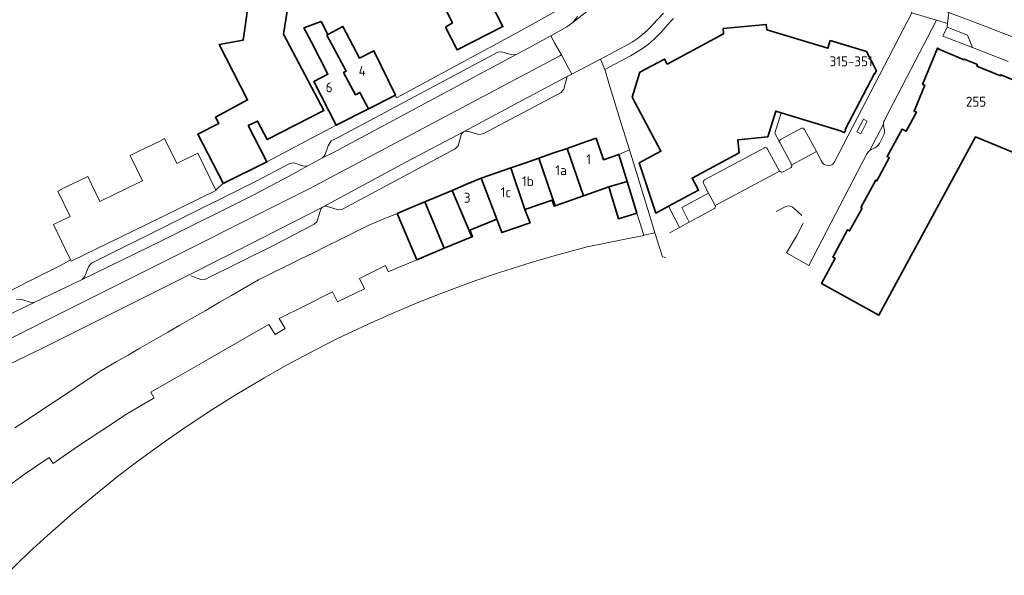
# Model space of a CAD drawing. Header units: metres. Extents: x 247671 to 248163, y 480051 to 480453.
# Tile 2 of 13: x 247841 to 248019, y 480072 to 480172. Entities that reach past the tile are written whole.
import ezdxf
from ezdxf.enums import TextEntityAlignment as Align

# ---------------------------------------------------------------- set-up
doc = ezdxf.new("R2010")
doc.units = ezdxf.units.M
for name, color, linetype, lineweight in [('B-XX-GR-GROENVOORZIENING-GV', 80, 'Continuous', 18), ('B-XX-OG-BEBOUWING-GV', 7, 'Continuous', 35), ('B-XX-OG-BEBOUWING-T18', 10, 'Continuous', 18), ('B-XX-OG-TERREIN_ERF-GV', 7, 'Continuous', 18), ('B-XX-VH-VERHARDING_GESLOTEN-GV', 252, 'Continuous', 18), ('B-XX-VH-VERHARDING_OPEN-GV', 252, 'Continuous', 18)]:
    doc.layers.add(name, color=color, linetype=linetype, lineweight=lineweight)
doc.styles.add('NLCS-ISO-M-T18', font='NLCS-ISO.ttf', dxfattribs={"height": 1.8})

msp = doc.modelspace()

# ---------------------------------------------------------------- linework, layer by layer
at = {"layer": 'B-XX-GR-GROENVOORZIENING-GV'}
for points in [[(247988.47, 480146.38), (248002.52, 480173.51)], [(247959.37, 480172.46), (247958.88, 480172), (247958.43, 480171.51), (247957.1, 480170.01), (247956.66, 480169.52), (247955.89, 480168.76), (247954.81, 480167.82), (247953.94, 480167.15), (247952.8, 480166.4), (247951.6, 480165.73), (247946.9, 480163.24), (247947.86, 480160.13), (247949.97, 480153.26), (247951.39, 480148.68), (247954.74, 480137.86), (247955.73, 480134.49), (247955.99, 480133.63), (247957.34, 480129.27), (247957.97, 480129.2)], [(247958.68, 480133.67), (247960.46, 480134.63), (247958.46, 480138.46), (247956.16, 480137.23), (247953.14, 480146.32), (247957.09, 480148.42), (247951.88, 480158.23), (247953.25, 480162.73), (247957.74, 480165.12), (247958.23, 480164.22), (247968.42, 480169.67), (247968.32, 480170.64), (247976.15, 480171.4), (247976.25, 480170.43), (247987.32, 480167.07), (247987.74, 480168.46), (247994.29, 480166.48), (247996.09, 480162.99), (247995.83, 480162.47), (247995.73, 480162.53), (247990.45, 480152.35), (247990.54, 480152.3), (247990.33, 480151.81), (247989.75, 480152.02), (247989.77, 480152.09), (247978.85, 480155.4), (247977.69, 480151.68), (247978.62, 480149.99)], [(247978.84, 480150.61), (247982.42, 480152.56)], [(247983.07, 480152.35), (247985.22, 480148.35), (247986.14, 480146.64)], [(247987.4, 480145.84), (247987.85, 480145.91)], [(247965.72, 480140.86), (247960.85, 480138.22), (247962.22, 480135.58), (247966.68, 480138)], [(247966.93, 480138.59), (247965.72, 480140.86)], [(247979.71, 480138.43), (247977.94, 480137.49)], [(247982.62, 480136.76), (247981.15, 480138.13)]]:
    msp.add_lwpolyline(points, dxfattribs=at)
for points in [[(247982.42, 480152.56, -0.418372), (247983.07, 480152.35)], [(247978.62, 480149.99, -0.401347), (247978.84, 480150.61)], [(247986.14, 480146.64, 0.309181), (247987.4, 480145.84)], [(247987.85, 480145.91, 0.21209), (247988.47, 480146.38)], [(247966.68, 480138, 0.391998), (247966.93, 480138.59)], [(247981.15, 480138.13, 0.303649), (247979.71, 480138.43)]]:
    msp.add_lwpolyline(points, format="xyb", dxfattribs=at)
at = {"layer": 'B-XX-OG-BEBOUWING-GV'}
for points in [[(247889.46, 480174.15), (247891.07, 480184.37), (247891.15, 480184.85), (247883.99, 480186.46), (247881.43, 480168.52), (247877.11, 480167.78), (247882.25, 480157.71), (247876.41, 480154.59), (247877.06, 480153.46), (247873.23, 480151.54), (247877.8, 480142.65), (247877.82, 480142.6), (247885.73, 480146.49), (247882.36, 480153.06), (247884.06, 480153.9), (247885.82, 480150.55), (247896.07, 480155.78), (247888.74, 480169.62)], [(247923.7, 480180.35), (247916.78, 480176.86), (247919.34, 480171.7), (247918.08, 480170.92), (247920.17, 480166.78), (247928.48, 480171.01)], [(247896.6, 480169.47), (247896.77, 480169.56), (247895.55, 480171.95), (247892.45, 480170.77), (247893.89, 480168.03), (247896.8, 480162.38), (247894.22, 480161.05), (247898.31, 480153.14), (247904.14, 480156.11), (247902.57, 480159.07), (247901.78, 480158.65), (247899.64, 480162.69), (247900.07, 480162.92)], [(247978.85, 480155.4), (247989.77, 480152.09), (247989.75, 480152.02), (247990.33, 480151.81), (247990.54, 480152.3), (247990.45, 480152.35), (247995.73, 480162.53), (247995.83, 480162.47), (247996.09, 480162.99), (247994.29, 480166.48), (247987.74, 480168.46), (247987.32, 480167.07), (247976.25, 480170.43), (247976.15, 480171.4), (247968.32, 480170.64), (247968.42, 480169.67), (247958.23, 480164.22), (247957.74, 480165.12), (247953.25, 480162.73), (247951.88, 480158.23), (247957.09, 480148.42), (247953.14, 480146.32), (247956.16, 480137.23), (247958.46, 480138.46), (247963.89, 480141.37), (247962.72, 480143.56), (247971.23, 480148.12), (247971.01, 480150.5), (247976.42, 480151.04), (247977.89, 480155.69)], [(247896.77, 480169.56), (247896.6, 480169.47), (247900.07, 480162.92), (247899.64, 480162.69), (247901.78, 480158.65), (247902.57, 480159.07), (247904.14, 480156.11), (247909.01, 480158.59), (247905.11, 480166.59), (247902.51, 480165.3), (247899.51, 480171.02)], [(247947.63, 480141.95), (247950.97, 480142.97), (247949.47, 480147.85), (247946.7, 480146.88), (247945.35, 480150.78), (247942.61, 480149.83), (247940.1, 480148.95), (247943.08, 480140.32), (247943.24, 480140.38)], [(247934.99, 480147.17), (247937.92, 480138.51), (247943.08, 480140.32), (247940.1, 480148.95), (247937.52, 480148.05)], [(247929.89, 480145.4), (247932.47, 480137.9), (247937.39, 480139.59), (247937.78, 480138.46), (247937.92, 480138.51), (247934.99, 480147.17), (247932.42, 480146.28)], [(247932.47, 480137.9), (247929.89, 480145.4), (247927.31, 480144.5), (247924.52, 480143.54), (247927.36, 480136.14), (247928.27, 480133.7), (247933.39, 480135.47)], [(247927.36, 480136.14), (247924.52, 480143.54), (247921.78, 480142.39), (247919.29, 480141.34), (247922.83, 480132.94), (247922.97, 480133), (247922.51, 480134.11)], [(247952.74, 480137.23), (247950.97, 480142.97), (247947.63, 480141.95), (247949.38, 480136.2)], [(247914.31, 480139.26), (247917.84, 480130.85), (247922.83, 480132.94), (247919.29, 480141.34), (247916.8, 480140.3)], [(247909.33, 480137.17), (247912.86, 480128.77), (247917.84, 480130.85), (247914.31, 480139.26), (247911.84, 480138.22)]]:
    msp.add_lwpolyline(points, close=True, dxfattribs=at)
msp.add_lwpolyline([(248023.93, 480160.09), (248018.64, 480162.27), (248018.56, 480162.07), (248014.28, 480163.82), (248014.4, 480164.12), (248012.01, 480165.11), (248011.97, 480165.01), (248007.38, 480166.9), (248007.42, 480167), (248007.13, 480167.12), (248004.44, 480160.54), (248004.86, 480160.37), (248002.91, 480155.69), (248003.36, 480155.5), (248001.5, 480152.03), (248000.73, 480152.44), (247998.03, 480147.45), (247998.42, 480147.24), (247996.18, 480143.09), (247995.98, 480143.2), (247993.3, 480138.24), (247993.5, 480138.14), (247991.25, 480133.99), (247990.87, 480134.21), (247988.2, 480129.26), (247988.64, 480129.03), (247986.13, 480124.48), (247996.52, 480118.72), (248014.04, 480151.03), (248024.14, 480146.89)], dxfattribs=at)
at = {"layer": 'B-XX-OG-TERREIN_ERF-GV'}
for points in [[(247820.33, 480113.68), (247848.64, 480127.84), (247850.21, 480128.78), (247847.1, 480135.15), (247850.13, 480136.63), (247847.9, 480141.21), (247849.54, 480142.01), (247851.72, 480143.07), (247853.3, 480143.84), (247855.5, 480139.33), (247860.54, 480141.78), (247863.19, 480143.08), (247860.96, 480147.65), (247862.42, 480148.36), (247864.71, 480149.47), (247866.22, 480150.21), (247867.23, 480150.71), (247869.42, 480146.2), (247873.23, 480148.06), (247876.5, 480141.36), (247877.8, 480142.65), (247873.23, 480151.54), (247877.06, 480153.46), (247876.41, 480154.59), (247882.25, 480157.71), (247877.11, 480167.78), (247881.43, 480168.52), (247883.99, 480186.46)], [(247889.46, 480174.15), (247888.74, 480169.62), (247896.07, 480155.78), (247885.82, 480150.55), (247884.06, 480153.9), (247882.36, 480153.06), (247885.73, 480146.49), (247898.31, 480153.14), (247894.22, 480161.05), (247896.8, 480162.38), (247893.89, 480168.03), (247892.45, 480170.77), (247895.55, 480171.95), (247896.77, 480169.56), (247899.51, 480171.02), (247902.51, 480165.3), (247905.11, 480166.59), (247909.01, 480158.59), (247909.22, 480158.11), (247910.12, 480158.6), (247931.1, 480169.92), (247938.74, 480174.14)], [(248019.93, 480164.66), (248013.5, 480167.23), (248008.1, 480169.24), (248008.88, 480170.91), (248008.96, 480171.58), (248006.99, 480172.16), (247997.64, 480154.2)], [(248024.14, 480146.89), (248014.04, 480151.03), (247996.52, 480118.72), (247986.13, 480124.48), (247988.64, 480129.03), (247988.2, 480129.26), (247990.87, 480134.21), (247991.25, 480133.99), (247993.5, 480138.14), (247993.3, 480138.24), (247995.98, 480143.2), (247996.18, 480143.09), (247998.42, 480147.24), (247998.03, 480147.45), (248000.73, 480152.44), (248001.5, 480152.03), (248003.36, 480155.5), (248002.91, 480155.69), (248004.86, 480160.37), (248004.44, 480160.54), (248007.13, 480167.12), (248007.42, 480167), (248007.38, 480166.9), (248011.97, 480165.01), (248012.01, 480165.11), (248014.4, 480164.12), (248014.28, 480163.82), (248018.56, 480162.07), (248018.64, 480162.27), (248023.93, 480160.09)], [(247997.34, 480151.17), (247996.67, 480149.85)], [(247994.32, 480147.85), (247983.88, 480127.74)], [(247838.4, 480071.61), (247842.72, 480075.8), (247846.03, 480078.85), (247850.54, 480082.82), (247854.04, 480085.72), (247858.69, 480089.52), (247862.35, 480092.27), (247867.18, 480095.8), (247870.94, 480098.41), (247875.96, 480101.72), (247880.01, 480104.27), (247885.18, 480107.34), (247889.15, 480109.59), (247894.45, 480112.41), (247898.54, 480114.49), (247903.97, 480117.06), (247908.14, 480118.94), (247913.69, 480121.26), (247917.92, 480122.91), (247923.57, 480125.03), (247927.86, 480126.48), (247933.58, 480128.27), (247937.91, 480129.53), (247943.72, 480131.09), (247950.62, 480132.51), (247953.98, 480133.19), (247953.96, 480133.22), (247952.74, 480137.23), (247949.38, 480136.2), (247947.63, 480141.95), (247943.24, 480140.38), (247943.08, 480140.32), (247937.92, 480138.51), (247937.78, 480138.46), (247937.39, 480139.59), (247932.47, 480137.9), (247933.39, 480135.47), (247928.27, 480133.7), (247927.36, 480136.14), (247922.51, 480134.11), (247922.97, 480133), (247922.83, 480132.94), (247917.84, 480130.85), (247912.86, 480128.77), (247907.83, 480126.67), (247907.72, 480126.62), (247907.19, 480127.7), (247902.48, 480125.35), (247903.39, 480123.51), (247898.53, 480121.12), (247897.64, 480122.95), (247892.85, 480120.57), (247887.99, 480118.15), (247889.04, 480116.3), (247887.21, 480115.24), (247886.11, 480117.07), (247883.3, 480115.45), (247878.62, 480112.76), (247873.93, 480110.06), (247869.26, 480107.37), (247864.72, 480104.76), (247865.32, 480103.72), (247865.18, 480103.64), (247860.51, 480100.94), (247856.01, 480097.96), (247851.48, 480094.96), (247847.07, 480091.89), (247846.34, 480092.94), (247841.84, 480089.95), (247837.64, 480086.78)]]:
    msp.add_lwpolyline(points, dxfattribs=at)
msp.add_lwpolyline([(247923.7, 480180.35), (247928.48, 480171.01), (247920.17, 480166.78), (247918.08, 480170.92), (247919.34, 480171.7), (247916.78, 480176.86)], close=True, dxfattribs=at)
for points in [[(247997.64, 480154.2, 0.118843), (247997.38, 480153.35)], [(247997.45, 480152.69, -0.249262), (247997.34, 480151.17)], [(247997.38, 480153.35, 0.089757), (247997.45, 480152.69)], [(247994.83, 480148.52, 0.112298), (247994.32, 480147.85)], [(247995.46, 480148.86, 0.093572), (247994.83, 480148.52)], [(247996.67, 480149.85, -0.164417), (247995.46, 480148.86)]]:
    msp.add_lwpolyline(points, format="xyb", dxfattribs=at)
at = {"layer": 'B-XX-VH-VERHARDING_GESLOTEN-GV'}
for points in [[(247945.63, 480175.33), (247941.12, 480171.77), (247940.05, 480170.93), (247937.13, 480169.34), (247937.84, 480168.06), (247939.05, 480165.87), (247940.31, 480163.59), (247940.97, 480162.41), (247946.14, 480165.13), (247950.66, 480167.51), (247951.89, 480168.2), (247952.76, 480168.78), (247953.81, 480169.6), (247954.57, 480170.28), (247955.23, 480170.96), (247955.63, 480171.41), (247957.54, 480173.42)], [(247827.94, 480108.82), (247893.27, 480141.56), (247938.8, 480165.72), (247939.05, 480165.87), (247937.84, 480168.06), (247937.13, 480169.34), (247932.38, 480166.76), (247930.85, 480165.95), (247897.77, 480148.19), (247895.8, 480147.24), (247893.13, 480145.8), (247889.66, 480143.83), (247883.36, 480140.54), (247866.52, 480132.14), (247852.28, 480125.2), (247843.74, 480121.06), (247829.58, 480114.25)], [(247838.16, 480109.37), (247845.26, 480112.82), (247871.2, 480125.8), (247884.85, 480132.7), (247890.88, 480135.77), (247895.95, 480138.37), (247910.87, 480146.45), (247921.43, 480151.97), (247933.03, 480158.22), (247940.1, 480161.95), (247940.97, 480162.41), (247940.31, 480163.59), (247939.05, 480165.87), (247938.8, 480165.72), (247893.27, 480141.56), (247827.94, 480108.82)]]:
    msp.add_lwpolyline(points, dxfattribs=at)
at = {"layer": 'B-XX-VH-VERHARDING_OPEN-GV'}
for points in [[(247941.96, 480172.84), (247941.12, 480171.77), (247945.63, 480175.33)], [(247938.74, 480174.14), (247931.1, 480169.92), (247910.12, 480158.6), (247909.22, 480158.11), (247909.01, 480158.59), (247904.14, 480156.11), (247898.31, 480153.14), (247885.73, 480146.49), (247877.82, 480142.6), (247877.8, 480142.65), (247876.5, 480141.36), (247876.52, 480141.3), (247870.35, 480138.29), (247863.85, 480135.12), (247857.24, 480131.9), (247850.33, 480128.53), (247850.21, 480128.78), (247848.64, 480127.84), (247820.33, 480113.68)], [(247957.54, 480173.42), (247955.63, 480171.41), (247955.23, 480170.96), (247954.57, 480170.28), (247953.81, 480169.6), (247952.76, 480168.78), (247951.89, 480168.2), (247950.66, 480167.51), (247946.14, 480165.13), (247946.9, 480163.24), (247951.6, 480165.73), (247952.8, 480166.4), (247953.94, 480167.15), (247954.81, 480167.82), (247955.89, 480168.76), (247956.66, 480169.52), (247957.1, 480170.01), (247958.43, 480171.51), (247958.88, 480172), (247959.37, 480172.46)], [(247997.64, 480154.2), (248006.99, 480172.16), (248002.52, 480173.51), (247988.47, 480146.38)], [(248021.83, 480168.73), (248013.67, 480171.85), (248009.23, 480173.55), (248008.96, 480171.58), (248008.88, 480170.91), (248012.6, 480169.47), (248013.5, 480167.23), (248019.93, 480164.66)], [(248009.23, 480173.55), (248013.67, 480171.85), (248021.83, 480168.73)], [(247840.42, 480121.58), (247841.18, 480121.63), (247843.05, 480121.05), (247843.74, 480121.06), (247852.28, 480125.2), (247852.79, 480125.77), (247853.51, 480127.58), (247854, 480128.16), (247883.68, 480142.96), (247889.92, 480146.22), (247890.62, 480146.32), (247892.37, 480145.75), (247893.13, 480145.8), (247895.8, 480147.24), (247896.31, 480147.83), (247896.83, 480149.42), (247897.4, 480150.29), (247898.29, 480150.74), (247927.55, 480166.36), (247928.3, 480166.43), (247930.06, 480165.87), (247930.85, 480165.95), (247932.38, 480166.76), (247937.13, 480169.34), (247940.05, 480170.93), (247941.12, 480171.77), (247941.96, 480172.84)], [(247840.11, 480098.32), (247841.98, 480099.56), (247843.82, 480100.78), (247846.48, 480102.54), (247848.9, 480104.15), (247850.96, 480105.52), (247853.02, 480106.88), (247855.7, 480108.65), (247858.47, 480110.26), (247860.62, 480111.5), (247862.75, 480112.73), (247865.29, 480114.2), (247867.82, 480115.65), (247869.98, 480116.9), (247872.11, 480118.13), (247874.67, 480119.6), (247877.19, 480121.06), (247879.33, 480122.29), (247881.49, 480123.54), (247884.25, 480125.13), (247886.89, 480126.44), (247889.33, 480127.65), (247891.77, 480128.85), (247894.17, 480130.04), (247896.52, 480131.21), (247898.99, 480132.43), (247901.41, 480133.63), (247904.08, 480134.96), (247906.81, 480136.11), (247909.33, 480137.17), (247911.84, 480138.22), (247914.31, 480139.26), (247916.8, 480140.3), (247919.29, 480141.34), (247921.78, 480142.39), (247924.52, 480143.54), (247927.31, 480144.5), (247929.89, 480145.4), (247932.42, 480146.28), (247934.99, 480147.17), (247937.52, 480148.05), (247940.1, 480148.95), (247942.61, 480149.83), (247945.35, 480150.78), (247946.7, 480146.88), (247949.47, 480147.85), (247951.39, 480148.68), (247949.97, 480153.26), (247947.86, 480160.13), (247946.9, 480163.24), (247946.14, 480165.13), (247940.97, 480162.41), (247940.1, 480161.95), (247939.53, 480159.69), (247939.02, 480159.08), (247924.9, 480151.55), (247924.13, 480151.47), (247922.22, 480152.02)], [(247940.1, 480161.95), (247933.03, 480158.22), (247921.43, 480151.97)], [(247922.22, 480152.02), (247924.13, 480151.47), (247924.9, 480151.55), (247939.02, 480159.08), (247939.53, 480159.69), (247940.1, 480161.95)], [(247980.77, 480145.98), (247978.62, 480149.99), (247977.69, 480151.68), (247978.85, 480155.4), (247977.89, 480155.69), (247976.42, 480151.04), (247971.01, 480150.5), (247971.23, 480148.12), (247962.72, 480143.56), (247963.89, 480141.37), (247958.46, 480138.46), (247960.46, 480134.63), (247962.22, 480135.58), (247960.85, 480138.22), (247965.72, 480140.86), (247964.8, 480142.58)], [(247921.43, 480151.97), (247910.87, 480146.45), (247895.95, 480138.37)], [(247982.42, 480152.56), (247978.84, 480150.61)], [(247980.77, 480145.98), (247985.22, 480148.35), (247983.07, 480152.35)], [(247997.38, 480153.35), (247994.83, 480148.52)], [(247994.83, 480148.52), (247997.38, 480153.35)], [(247896.73, 480138.41), (247898.64, 480137.83), (247899.43, 480137.93), (247919.85, 480148.89), (247920.35, 480149.41), (247920.92, 480151.38)], [(247920.92, 480151.38), (247920.35, 480149.41), (247919.85, 480148.89), (247899.43, 480137.93), (247898.64, 480137.83), (247896.73, 480138.41)], [(247978.62, 480149.99), (247980.77, 480145.98)], [(247996.67, 480149.85), (247997.34, 480151.17)], [(247975.74, 480148.99), (247965, 480143.24)], [(247965, 480143.24), (247975.74, 480148.99)], [(247965.72, 480140.86), (247966.93, 480138.59), (247978.57, 480144.83), (247976.4, 480148.82)], [(247976.4, 480148.82), (247978.57, 480144.83)], [(247985.22, 480148.35), (247980.77, 480145.98)], [(247986.14, 480146.64), (247985.22, 480148.35)], [(247982.86, 480135.38), (247981.64, 480133.07), (247979.79, 480130), (247983.88, 480127.74), (247994.32, 480147.85)], [(247978.57, 480144.83), (247966.93, 480138.59)], [(247980.55, 480145.4), (247979.21, 480144.7)], [(247979.21, 480144.7), (247980.55, 480145.4)], [(247987.85, 480145.91), (247987.4, 480145.84)], [(247964.8, 480142.58), (247965.72, 480140.86)], [(247895.95, 480138.37), (247890.88, 480135.77), (247884.85, 480132.7), (247871.2, 480125.8)], [(247895.95, 480138.37), (247895.82, 480138.29), (247895.68, 480138.18), (247895.57, 480138.04), (247895.5, 480137.91), (247895.45, 480137.78), (247894.81, 480135.66), (247894.3, 480135.21), (247887.17, 480131.49), (247874.62, 480125.27), (247873.81, 480125.22), (247871.94, 480125.88)], [(247871.94, 480125.88), (247873.81, 480125.22), (247874.62, 480125.27), (247887.17, 480131.49), (247894.3, 480135.21), (247894.81, 480135.66), (247895.45, 480137.78), (247895.5, 480137.91), (247895.57, 480138.04), (247895.68, 480138.18), (247895.82, 480138.29), (247895.95, 480138.37)], [(247966.68, 480138), (247962.22, 480135.58), (247960.46, 480134.63), (247958.68, 480133.67)], [(247977.94, 480137.49), (247979.71, 480138.43)], [(247981.15, 480138.13), (247982.62, 480136.76)]]:
    msp.add_lwpolyline(points, dxfattribs=at)
for points in [[(248009.23, 480173.55), (248003.33, 480175.35), (248002.46, 480173.53), (248002.52, 480173.51), (248006.99, 480172.16), (248008.96, 480171.58)], [(248013.5, 480167.23), (248012.6, 480169.47), (248008.88, 480170.91), (248008.1, 480169.24)], [(247930.85, 480165.95), (247930.06, 480165.87), (247928.3, 480166.43), (247927.55, 480166.36), (247898.29, 480150.74), (247897.4, 480150.29), (247896.83, 480149.42), (247896.31, 480147.83), (247895.8, 480147.24), (247897.77, 480148.19)], [(247992.57, 480151.94), (247993.25, 480151.57), (247994.44, 480153.88), (247993.78, 480154.24)], [(247992.57, 480151.94), (247993.78, 480154.24), (247994.44, 480153.88), (247993.25, 480151.57)], [(247949.47, 480147.85), (247950.97, 480142.97), (247952.74, 480137.23), (247953.96, 480133.22), (247955.99, 480133.63), (247955.73, 480134.49), (247954.74, 480137.86), (247951.39, 480148.68)], [(247893.13, 480145.8), (247892.37, 480145.75), (247890.62, 480146.32), (247889.92, 480146.22), (247883.68, 480142.96), (247854, 480128.16), (247853.51, 480127.58), (247852.79, 480125.77), (247852.28, 480125.2), (247866.52, 480132.14), (247883.36, 480140.54), (247889.66, 480143.83)]]:
    msp.add_lwpolyline(points, close=True, dxfattribs=at)
for points in [[(247997.38, 480153.35, -0.118843), (247997.64, 480154.2)], [(247920.92, 480151.38, -0.197364), (247921.43, 480151.97)], [(247921.43, 480151.97, 0.197364), (247920.92, 480151.38)], [(247922.22, 480152.02, 0.207203), (247921.43, 480151.97)], [(247921.43, 480151.97, -0.207203), (247922.22, 480152.02)], [(247983.07, 480152.35, 0.418372), (247982.42, 480152.56)], [(247997.34, 480151.17, 0.249262), (247997.45, 480152.69)], [(247997.45, 480152.69, -0.089757), (247997.38, 480153.35)], [(247978.84, 480150.61, 0.401347), (247978.62, 480149.99)], [(247976.4, 480148.82, 0.494712), (247975.74, 480148.99)], [(247975.74, 480148.99, -0.494712), (247976.4, 480148.82)], [(247994.32, 480147.85, -0.112298), (247994.83, 480148.52)], [(247994.83, 480148.52, -0.093572), (247995.46, 480148.86)], [(247995.46, 480148.86, 0.164417), (247996.67, 480149.85)], [(247987.4, 480145.84, -0.309181), (247986.14, 480146.64)], [(247988.47, 480146.38, -0.21209), (247987.85, 480145.91)], [(247979.21, 480144.7, -0.39838), (247978.57, 480144.83)], [(247978.57, 480144.83, 0.39838), (247979.21, 480144.7)], [(247980.77, 480145.98, -0.380756), (247980.55, 480145.4)], [(247980.55, 480145.4, 0.380756), (247980.77, 480145.98)], [(247965, 480143.24, 0.40146), (247964.8, 480142.58)], [(247964.8, 480142.58, -0.40146), (247965, 480143.24)], [(247895.95, 480138.37, -0.211245), (247896.73, 480138.41)], [(247896.73, 480138.41, 0.211245), (247895.95, 480138.37)], [(247966.93, 480138.59, -0.391998), (247966.68, 480138)], [(247979.71, 480138.43, -0.303649), (247981.15, 480138.13)]]:
    msp.add_lwpolyline(points, format="xyb", dxfattribs=at)

# ---------------------------------------------------------------- texts
at = {"layer": 'B-XX-OG-BEBOUWING-T18', "style": 'NLCS-ISO-M-T18'}
for s, p in [('315-351', (247991.52, 480164.71)), ('4', (247903, 480163)), ('6', (247897, 480160)), ('255', (248014.13, 480157.4)), ('1', (247944, 480147)), ('1a', (247939, 480145)), ('1b', (247933, 480143)), ('1c', (247929, 480141)), ('3', (247922, 480140))]:
    msp.add_text(s, height=1.8, dxfattribs=at).set_placement(p, align=Align.MIDDLE_CENTER)

doc.saveas('drawing.dxf')
